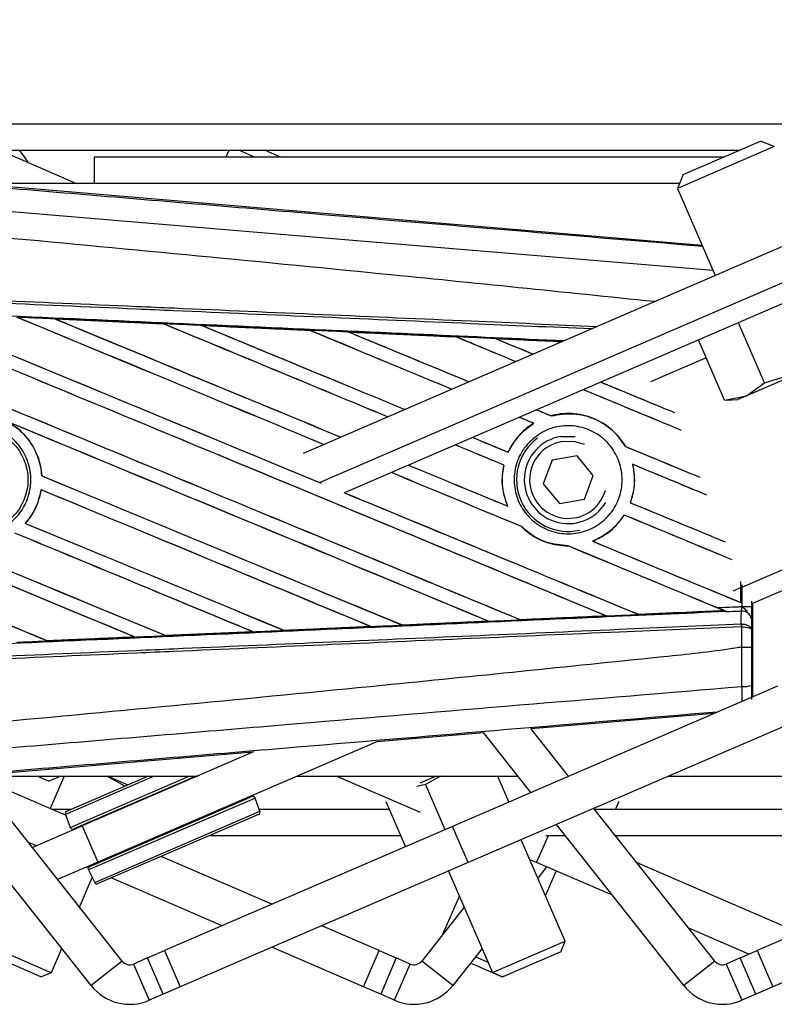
# Model space of a CAD drawing. Header units: millimetres. Extents: x -159 to 780, y 0 to 344.
# Tile 5 of 14: x -92 to -50, y 168 to 222. Entities that reach past the tile are written whole.
import ezdxf

# ---------------------------------------------------------------- set-up
doc = ezdxf.new("R2010")
doc.units = ezdxf.units.MM

msp = doc.modelspace()

# ---------------------------------------------------------------- linework, layer by layer
at = {"color": 7, "linetype": 'Continuous', "lineweight": 25}
for p, q in [((-51.0474, 209.2479), (-20.8139, 222.296)), ((-75.7213, 196.5858), (-20.111, 220.586)), ((-34.2564, 216.4946), (-117.5122, 216.4946)), ((-95.0666, 215.7211), (-89.2289, 213.2017)), ((-55.517, 213.6949), (-51.2171, 215.5506)), ((-50.4477, 215.2451), (-51.2171, 215.5506)), ((-52.421, 215.031), (-93.4677, 215.031)), ((-80.7599, 215.031), (-80.9178, 214.6652)), ((-79.3238, 214.6652), (-80.1715, 215.031)), ((-78.6942, 215.031), (-77.8464, 214.6652)), ((-50.4477, 215.2451), (-55.8225, 212.9254)), ((-53.2688, 214.6652), (-88.242, 214.6652)), ((-88.242, 214.6652), (-88.242, 213.2017)), ((-55.517, 213.6949), (-55.8225, 212.9254)), ((-95.5985, 213.245), (-54.4635, 209.7766)), ((-55.7128, 213.2017), (-95.0843, 213.2017)), ((-55.8225, 212.9254), (-53.7348, 208.0881)), ((-76.6062, 198.2173), (-51.0474, 209.2479)), ((-49.8876, 206.5605), (-74.301, 196.0242)), ((-90.4108, 205.6719), (-84.4008, 205.4052)), ((-90.4079, 205.6709), (-90.4108, 205.6719)), ((-90.4079, 205.6709), (-90.3824, 205.6636)), ((-84.4008, 205.4052), (-84.3974, 205.4036)), ((-84.3899, 205.3972), (-84.3974, 205.4036)), ((-82.257, 205.3081), (-82.2622, 205.3101)), ((-76.2648, 205.0402), (-82.257, 205.3081)), ((-82.257, 205.3081), (-82.232, 205.301)), ((-50.9858, 202.112), (-52.4318, 205.4624)), ((-76.2711, 205.0432), (-76.2648, 205.0402)), ((-76.2575, 205.034), (-76.2648, 205.0402)), ((-74.0982, 204.9431), (-74.1073, 204.9466)), ((-74.0982, 204.9431), (-74.0738, 204.9362)), ((-68.1228, 204.6689), (-68.1298, 204.6749)), ((-65.9314, 204.5759), (-65.9078, 204.5692)), ((-62.2573, 204.4099), (-65.9314, 204.5759)), ((-53.2122, 201.1512), (-54.6581, 204.5016)), ((-54.2308, 203.5114), (-57.3356, 202.1714)), ((-48.5001, 202.9086), (-51.9985, 201.3988)), ((-50.9858, 202.112), (-48.5001, 202.9086)), ((-51.9985, 201.3988), (-50.9858, 202.112)), ((-53.2122, 201.1512), (-51.9985, 201.3988)), ((-51.9985, 201.3988), (-52.4756, 201.1929)), ((-53.1064, 201.156), (-52.4756, 201.1929)), ((-62.8388, 200.2871), (-62.8435, 200.2925)), ((-63.8191, 199.8732), (-63.8084, 199.8723)), ((-52.2013, 190.7966), (-30.8515, 200.0108)), ((-62.306, 199.1422), (-61.5059, 199.1446)), ((-58.7097, 198.5837), (-58.7169, 198.5832)), ((-65.2333, 198.2673), (-65.2379, 198.2727)), ((-61.4082, 198.0571), (-62.7966, 197.822)), ((-60.5104, 196.9723), (-61.4082, 198.0571)), ((-65.4819, 197.5535), (-65.4752, 197.5542)), ((-62.7966, 197.822), (-63.2872, 196.5021)), ((-58.3208, 197.5947), (-58.3126, 197.5878)), ((-91.1488, 196.9514), (-91.1551, 196.9506)), ((-61.001, 195.6523), (-60.5104, 196.9723)), ((-63.2872, 196.5021), (-62.3894, 195.4172)), ((-91.1911, 196.1816), (-91.1856, 196.1758)), ((-62.3894, 195.4172), (-61.001, 195.6523)), ((-58.4406, 195.4627), (-58.4477, 195.4622)), ((-65.261, 195.269), (-65.2714, 195.2767)), ((-58.7855, 194.7778), (-58.7812, 194.7726)), ((-92.0511, 194.3151), (-92.0595, 194.3151)), ((-64.4949, 194.1342), (-64.4853, 194.1336)), ((-60.5327, 193.3177), (-60.5455, 193.3196)), ((-44.0884, 193.1234), (-51.6574, 189.8567)), ((-61.9066, 193.0635), (-61.8995, 193.057)), ((-52.3111, 189.9162), (-52.3111, 191.0827)), ((-52.7254, 190.5704), (-52.3118, 190.749)), ((-52.2413, 189.691), (-52.2413, 190.9048)), ((-52.3143, 190.1745), (-52.3143, 189.921)), ((-52.3143, 189.921), (-52.3111, 189.9162)), ((-51.7154, 189.983), (-51.7154, 189.691)), ((-51.6574, 189.8567), (-51.6574, 184.6763)), ((-57.9974, 189.257), (-53.2564, 189.4722)), ((-53.2741, 189.4767), (-53.2564, 189.4722)), ((-53.0658, 189.3947), (-53.1132, 189.4142)), ((-52.2413, 189.691), (-51.7154, 189.691)), ((-66.3207, 188.8757), (-71.1174, 188.6612)), ((-66.3517, 188.8851), (-66.3328, 188.8803)), ((-64.5605, 188.9603), (-64.5662, 188.9656)), ((-59.8109, 189.1804), (-59.7925, 189.1757)), ((-57.9974, 189.257), (-58.0029, 189.2622)), ((-52.2855, 188.7244), (-52.2486, 188.7236)), ((-51.7179, 189.0141), (-51.7231, 188.4174)), ((-84.2573, 188.077), (-79.4255, 188.2927)), ((-79.4204, 188.2908), (-84.2545, 188.0757)), ((-79.4454, 188.2977), (-79.4255, 188.2927)), ((-79.4255, 188.2927), (-79.4204, 188.2908)), ((-77.6905, 188.3703), (-77.6964, 188.3759)), ((-77.6859, 188.3681), (-77.6905, 188.3703)), ((-72.8691, 188.583), (-77.6859, 188.3681)), ((-72.8965, 188.5909), (-72.8771, 188.586)), ((-72.8771, 188.586), (-72.8691, 188.583)), ((-71.1249, 188.6647), (-71.1307, 188.6702)), ((-71.1174, 188.6612), (-71.1249, 188.6647)), ((-52.2491, 188.5687), (-52.2722, 188.5688)), ((-52.2491, 187.4409), (-52.2491, 188.5687)), ((-51.7231, 188.4174), (-51.7231, 187.4423)), ((-90.8253, 187.7849), (-90.8315, 187.7908)), ((-90.8253, 187.7849), (-85.978, 188.0004)), ((-90.8237, 187.7841), (-90.8253, 187.7849)), ((-85.9983, 188.0055), (-85.978, 188.0004)), ((-85.978, 188.0004), (-85.9748, 187.9992)), ((-84.2573, 188.077), (-84.2633, 188.0828)), ((-84.2545, 188.0757), (-84.2573, 188.077)), ((-52.2486, 187.4409), (-52.2491, 187.4409)), ((-50.2751, 185.2728), (-68.3327, 177.4796)), ((-49.4052, 183.2573), (-67.4628, 175.464)), ((-53.7938, 183.7542), (-63.9631, 182.8968)), ((-61.8807, 180.2641), (-63.9754, 182.9122)), ((-72.4944, 182.1939), (-88.0303, 175.489)), ((-66.5871, 182.6755), (-72.5419, 182.1734)), ((-63.9674, 179.3636), (-66.5994, 182.691)), ((-79.3797, 181.6134), (-88.9002, 177.5045)), ((-79.4272, 181.5929), (-94.8332, 180.2938)), ((-86.6859, 169.9938), (-94.8454, 180.3093)), ((-94.8165, 180.2727), (-82.4861, 180.2727)), ((-89.8231, 178.0964), (-94.7909, 180.2404)), ((-91.2309, 180.1934), (-91.4147, 180.2727)), ((-90.7785, 179.9981), (-91.2309, 180.1934)), ((-90.7785, 179.9981), (-90.2015, 180.2273)), ((-89.902, 180.2727), (-90.6814, 178.4668)), ((-90.3066, 180.2727), (-90.2015, 180.2273)), ((-90.2015, 180.2273), (-90.1819, 180.2727)), ((-84.9062, 180.2727), (-89.8404, 178.1432)), ((-89.7612, 178.3284), (-85.2562, 180.2727)), ((-89.5729, 177.4217), (-82.9671, 180.2727)), ((-82.5785, 180.2727), (-89.3777, 177.3383)), ((-86.5384, 179.7193), (-87.5382, 180.2727)), ((-87.4789, 180.2727), (-86.3676, 179.793)), ((-76.946, 180.2727), (-64.6865, 180.2727)), ((-70.1038, 178.2483), (-74.7944, 180.2727)), ((-70.1308, 179.8915), (-69.2477, 180.2727)), ((-69.0031, 180.2727), (-69.8358, 179.8117)), ((-65.8265, 180.2727), (-65.2038, 178.8299)), ((-61.8875, 180.2727), (-61.8609, 180.2727)), ((-56.3208, 180.2727), (-40.9333, 180.2727)), ((-69.8358, 179.8117), (-70.3165, 179.6892)), ((-69.8358, 179.8117), (-68.7513, 177.2989)), ((-88.4077, 168.6319), (-96.7481, 179.1761)), ((-79.6355, 178.9044), (-88.552, 175.0562)), ((-88.4789, 175.2555), (-79.8209, 178.9921)), ((-79.8863, 178.9639), (-79.9008, 178.9974)), ((-79.8209, 178.9921), (-79.4905, 179.1347)), ((-79.2952, 179.0512), (-79.6355, 178.9044)), ((-79.0278, 178.3298), (-79.2952, 179.0512)), ((-90.6269, 178.4433), (-89.495, 178.4433)), ((-79.3653, 178.1841), (-79.0278, 178.3298)), ((-79.0698, 178.4433), (-71.8483, 178.4433)), ((-72.0302, 178.8647), (-70.9457, 176.3518)), ((-53.7569, 169.9938), (-60.4708, 178.4816)), ((-60.4404, 178.4433), (-38.9194, 178.4433)), ((-59.085, 178.8647), (-59.2668, 178.4433)), ((-89.8404, 178.1432), (-89.5729, 177.4217)), ((-88.2106, 174.3667), (-79.3653, 178.1841)), ((-79.107, 178.1446), (-88.0215, 174.2973)), ((-91.6784, 176.3055), (-88.9002, 177.5045)), ((-88.9818, 177.5091), (-88.9673, 177.4755)), ((-88.9002, 177.5045), (-88.0303, 175.489)), ((-68.3327, 177.4796), (-84.3263, 170.5771)), ((-67.4628, 175.464), (-68.3327, 177.4796)), ((-55.4787, 168.6319), (-62.5574, 177.5811)), ((-35.4037, 177.4796), (-51.3973, 170.5771)), ((-81.8059, 176.9798), (-71.2167, 176.9798)), ((-62.0772, 171.0936), (-64.5128, 176.7372)), ((-63.6523, 175.464), (-62.9981, 176.9798)), ((-63.1431, 176.9798), (-62.0818, 176.9798)), ((-59.2828, 176.9798), (-38.2877, 176.9798)), ((-91.446, 176.4058), (-91.9194, 176.6101)), ((-78.3633, 173.1506), (-84.5209, 175.8081)), ((-63.6523, 175.464), (-64.0265, 175.6255)), ((-88.0303, 175.489), (-90.2685, 174.523)), ((-88.5617, 175.161), (-88.6759, 175.2103)), ((-88.552, 175.0562), (-88.2106, 174.3667)), ((-88.0975, 175.46), (-88.083, 175.4264)), ((-67.4628, 175.464), (-83.4564, 168.5615)), ((-59.4473, 173.6492), (-63.6523, 175.464)), ((-63.1025, 175.2267), (-63.5932, 174.6063)), ((-49.0931, 171.5715), (-58.0691, 175.4454)), ((-34.5339, 175.464), (-50.5274, 168.5615)), ((-89.0514, 172.9844), (-88.3411, 174.6303)), ((-81.1333, 171.9551), (-87.2909, 174.6126)), ((-68.5439, 174.9974), (-66.1083, 169.3538)), ((-63.1666, 173.6179), (-62.5712, 174.9974)), ((-67.9486, 173.6179), (-68.8786, 171.463)), ((-67.6752, 172.9844), (-70.0407, 169.9938)), ((-72.4003, 170.5771), (-75.5932, 171.9551)), ((-51.8631, 170.376), (-55.1975, 171.8151)), ((-94.6494, 171.0936), (-90.7678, 169.4183)), ((-90.6183, 169.3538), (-90.0395, 170.695)), ((-73.2702, 168.5615), (-78.3633, 170.7596)), ((-66.6871, 170.695), (-68.3189, 168.6319)), ((-66.1083, 169.3538), (-62.0772, 171.0936)), ((-62.3063, 170.5165), (-62.0772, 171.0936)), ((-91.1954, 169.1247), (-94.4203, 170.5165)), ((-85.2764, 170.167), (-86.0496, 169.8333)), ((-85.2764, 170.167), (-84.3263, 170.5771)), ((-84.4066, 168.1515), (-85.2764, 170.167)), ((-84.3263, 170.5771), (-83.4564, 168.5615)), ((-73.2702, 168.5615), (-72.4003, 170.5771)), ((-72.4003, 170.5771), (-71.4502, 170.167)), ((-71.4502, 170.167), (-72.32, 168.1515)), ((-70.677, 169.8333), (-71.4502, 170.167)), ((-67.0503, 170.2357), (-66.3604, 169.938)), ((-62.3063, 170.5165), (-65.5312, 169.1247)), ((-52.3475, 170.167), (-53.1206, 169.8333)), ((-52.3475, 170.167), (-51.3973, 170.5771)), ((-51.4776, 168.1515), (-52.3475, 170.167)), ((-51.3973, 170.5771), (-50.5274, 168.5615)), ((-86.6859, 169.9938), (-88.4077, 168.6319)), ((-86.0496, 169.8333), (-85.1797, 167.8178)), ((-71.5469, 167.8178), (-70.677, 169.8333)), ((-68.3189, 168.6319), (-70.0407, 169.9938)), ((-65.584, 169.1247), (-67.3323, 169.8793)), ((-53.7569, 169.9938), (-55.4787, 168.6319)), ((-53.1206, 169.8333), (-52.2507, 167.8178)), ((-91.1954, 169.1247), (-90.6183, 169.3538)), ((-90.7678, 169.4183), (-90.6183, 169.3538)), ((-66.1083, 169.3538), (-65.5312, 169.1247)), ((-65.584, 169.1247), (-65.5576, 169.1352)), ((-83.4564, 168.5615), (-84.4066, 168.1515)), ((-72.32, 168.1515), (-73.2702, 168.5615)), ((-50.5274, 168.5615), (-51.4776, 168.1515)), ((-84.4066, 168.1515), (-85.1797, 167.8178)), ((-71.5469, 167.8178), (-72.32, 168.1515)), ((-51.4776, 168.1515), (-52.2507, 167.8178))]:
    msp.add_line(p, q, dxfattribs=at)
at = {"color": 7, "linetype": 'Continuous', "lineweight": 25, "flags": 128}
for points in [[(-91.8824, 214.3469), (-92.1074, 214.6698), (-92.3662, 215.031)], [(-53.8491, 208.3528), (-76.979, 210.2864), (-89.969, 211.3758), (-102.97, 212.4685), (-115.9731, 213.5637), (-115.9731, 213.5637), (-115.9731, 213.5637)], [(-61.0032, 198.6879), (-61.5117, 198.8485), (-62.2572, 198.8536)], [(-52.2855, 188.7244), (-52.2824, 189.0767), (-52.2793, 189.429)]]:
    msp.add_lwpolyline(points, dxfattribs=at)
at = {"color": 7, "linetype": 'Continuous', "lineweight": 25}
msp.add_circle((-94.8278, 196.7372), 2.9099, dxfattribs=at)
for centre, radius, start, end in [((-61.8988, 196.7372), 2.4392, 99.61062, 328.63647), ((-61.8988, 196.7372), 2.8726, 126.37839, 282.65214), ((-61.8988, 196.7372), 2.1465, 99.61062, 344.08271), ((-52.2267, 188.9128), 0.5189, 11.25385, 95.81306), ((-53.9059, 188.5076), 1.6348, 2.14324, 7.61854), ((-53.8688, 188.652), 1.6218, 357.05597, 2.52778), ((-52.1273, 186.6117), 1.361, 265.09319, 287.31758), ((-79.4325, 179.0003), 0.1464, 20.34399, 113.34399), ((-79.165, 178.2789), 0.1464, 293.34399, 20.34399), ((-89.7032, 178.194), 0.1464, 113.34399, 200.34399), ((-89.4357, 177.4726), 0.1464, 200.34399, 293.34399), ((-88.4209, 175.1211), 0.1464, 113.34399, 206.34399), ((-88.0794, 174.4316), 0.1464, 206.34399, 293.34399), ((-86.2632, 170.3282), 0.539, 218.34399, 293.34399), ((-70.4634, 170.3282), 0.539, 246.65601, 321.65601), ((-53.3342, 170.3282), 0.539, 218.34399, 293.34399), ((-86.2632, 170.3282), 2.7343, 218.34399, 293.34399), ((-70.4634, 170.3282), 2.7343, 246.65601, 321.65601), ((-53.3342, 170.3282), 2.7343, 218.34399, 293.34399)]:
    msp.add_arc(centre, radius, start, end, dxfattribs=at)
for centre, major_axis, ratio, start_param, end_param in [((-115.9837, 216.1693), (627.6958, -260.0199), 0.0080625, 4.73054, 4.7977625), ((-115.9837, 216.1693), (627.3299, -259.8683), 0.0080625, 4.7305916, 4.797783), ((-115.9837, 206.546), (627.6958, -260.0199), 0.0080625, 1.4844685, 1.5497155), ((-115.9837, 206.546), (627.3299, -259.8683), 0.0080625, 1.4844738, 1.5496877), ((-115.9837, 219.179), (627.6958, -260.0199), 0.0080625, 4.7435023, 4.7800682), ((-115.9837, 219.179), (627.3299, -259.8683), 0.0080625, 4.7435622, 4.7796161), ((-115.9837, 209.5558), (627.6958, -260.0199), 0.0080625, 1.5095789, 1.5367618), ((-115.9837, 209.5558), (627.3299, -259.8683), 0.0080625, 1.5095477, 1.5367252), ((-115.9837, 222.1888), (627.6958, -260.0199), 0.0080625, 4.7564808, 4.781796), ((-115.9837, 222.1888), (627.3299, -259.8683), 0.0080625, 4.7565498, 4.7818412), ((-115.9837, 195.83), (627.3332, -27.3983), 0.0174384, 1.5211746, 1.5307369), ((-115.9837, 212.5656), (627.6958, -260.0199), 0.0080625, 1.5039011, 1.5237995), ((-115.9837, 212.5656), (627.3299, -259.8683), 0.0080625, 1.5038666, 1.5237528), ((-115.9837, 225.1986), (627.6958, -260.0199), 0.0080625, 4.7694771, 4.7874831), ((-115.9837, 225.1986), (627.3299, -259.8683), 0.0080625, 4.7695567, 4.7875316), ((-115.9837, 195.83), (627.3332, -27.3983), 0.0174384, 1.50819, 1.5177301), ((-115.9837, 215.5754), (627.6958, -260.0199), 0.0080625, 1.4982214, 1.510827), ((-115.9837, 215.5754), (627.3299, -259.8683), 0.0080625, 1.4981836, 1.5107682), ((-115.9837, 228.2084), (627.6958, -260.0199), 0.0080625, 4.7824925, 4.7931728), ((-115.9837, 228.2084), (627.3299, -259.8683), 0.0080625, 4.7825851, 4.7932246), ((-115.9837, 195.83), (627.3332, -27.3983), 0.0174384, 1.495191, 1.5047017), ((-115.9837, 218.5851), (627.6958, -260.0199), 0.0080625, 1.4925396, 1.4978432), ((-115.9837, 218.5851), (627.3299, -259.8683), 0.0080625, 1.4924985, 1.4977693), ((-115.9837, 231.2181), (627.6958, -260.0199), 0.0080625, 4.7955283, 4.7988654), ((-115.9837, 231.2181), (627.3299, -259.8683), 0.0080625, 4.7956373, 4.7989206), ((-115.9837, 195.83), (627.3332, -27.3983), 0.0174384, 1.4858286, 1.4916495), ((-115.9837, 231.2181), (627.6958, -260.0199), 0.0080625, 4.8048984, 4.811432), ((-115.9837, 231.2181), (627.3299, -259.8683), 0.0080625, 4.8049571, 4.8102288), ((-115.9837, 218.5851), (627.3299, -259.8683), 0.0080625, 1.4789988, 1.4864742), ((-115.9837, 218.5851), (627.6958, -260.0199), 0.0080625, 1.4778081, 1.4865189), ((-115.9837, 207.1399), (627.3299, -259.8683), 0.0080625, 4.7157288, 4.7663143), ((-115.9837, 207.1399), (627.6958, -260.0199), 0.0080625, 4.7157288, 4.7662988), ((-115.9837, 228.2084), (627.6958, -260.0199), 0.0080625, 4.7992026, 4.8004965), ((-115.9837, 228.2084), (627.3299, -259.8683), 0.0080625, 4.7992579, 4.8005386), ((-115.9837, 203.5363), (627.6958, -260.0199), 0.0080625, 1.4949342, 1.5376601), ((-115.9837, 203.5363), (627.3299, -259.8683), 0.0080625, 1.4949375, 1.5375119), ((-115.9837, 215.5754), (627.3299, -259.8683), 0.0080625, 1.490887, 1.4921618), ((-115.9837, 215.5754), (627.6958, -260.0199), 0.0080625, 1.4909186, 1.4922031), ((-115.9837, 194.5069), (627.6958, -260.0199), 0.0080625, 1.5263102, 1.5671512), ((-115.9837, 194.5069), (627.3299, -259.8683), 0.0080625, 1.5263198, 1.5671374), ((-115.9837, 212.5656), (627.3299, -259.8683), 0.0080625, 1.4935466, 1.497847), ((-115.9837, 212.5656), (627.6958, -260.0199), 0.0080625, 1.4935829, 1.497885), ((-115.9837, 225.1986), (627.6958, -260.0199), 0.0080625, 4.7935098, 4.7966686), ((-115.9837, 225.1986), (627.3299, -259.8683), 0.0080625, 4.7935618, 4.7967086), ((-115.9837, 228.2084), (627.6958, -260.0199), 0.0080625, 4.8070888, 4.8136974), ((-115.9837, 228.2084), (627.3299, -259.8683), 0.0080625, 4.8071536, 4.8125241), ((-115.9837, 222.1888), (627.6958, -260.0199), 0.0080625, 4.7878199, 4.7966243), ((-115.9837, 222.1888), (627.3299, -259.8683), 0.0080625, 4.7878686, 4.7966551), ((-115.9837, 215.5754), (627.6958, -260.0199), 0.0080625, 1.4755419, 1.4821426), ((-115.9837, 215.5754), (627.3299, -259.8683), 0.0080625, 1.4767028, 1.4820756), ((-115.9837, 213.1595), (627.6958, -260.0199), 0.0080625, 4.7552941, 4.7872672), ((-115.9837, 213.1595), (627.3299, -259.8683), 0.0080625, 4.7553273, 4.7872878), ((-115.9837, 209.5558), (627.3299, -259.8683), 0.0080625, 1.491968, 1.5035302), ((-115.9837, 209.5558), (627.6958, -260.0199), 0.0080625, 1.4920007, 1.5035649), ((-115.9837, 204.1302), (627.6958, -260.0199), 0.0080625, 4.7227138, 4.7558224), ((-115.9837, 204.1302), (627.3299, -259.8683), 0.0080625, 4.7227276, 4.7558335), ((-115.9837, 200.5265), (627.6958, -260.0199), 0.0080625, 1.5053953, 1.5346283), ((-115.9837, 200.5265), (627.3299, -259.8683), 0.0080625, 1.505399, 1.5345964), ((-115.9837, 219.179), (627.6958, -260.0199), 0.0080625, 4.7820689, 4.8082676), ((-115.9837, 219.179), (627.3299, -259.8683), 0.0080625, 4.7821774, 4.8082852), ((-115.9837, 225.1986), (627.6958, -260.0199), 0.0080625, 4.8075194, 4.8159587), ((-115.9837, 225.1986), (627.3299, -259.8683), 0.0080625, 4.8075844, 4.8148148), ((-115.9837, 212.5656), (627.6958, -260.0199), 0.0080625, 1.4732797, 1.482886), ((-115.9837, 212.5656), (627.3299, -259.8683), 0.0080625, 1.4744113, 1.4828257), ((-115.9837, 210.1497), (627.6958, -260.0199), 0.0080625, 4.7538521, 4.7767798), ((-115.9837, 210.1497), (627.3299, -259.8683), 0.0080625, 4.7538879, 4.7767986), ((-115.9837, 197.5167), (627.6958, -260.0199), 0.0080625, 1.5158534, 1.5369497), ((-115.9837, 197.5167), (627.3299, -259.8683), 0.0080625, 1.5158593, 1.5369218), ((-115.9837, 222.1888), (627.6958, -260.0199), 0.0080625, 4.8041637, 4.8173417), ((-115.9837, 222.1888), (627.3299, -259.8683), 0.0080625, 4.8042359, 4.817396), ((-115.9837, 209.5558), (627.6958, -260.0199), 0.0080625, 1.4746438, 1.4878779), ((-115.9837, 209.5558), (627.3299, -259.8683), 0.0080625, 1.4740067, 1.4878161), ((-115.9837, 197.6444), (627.3332, 27.3983), 0.0174384, 4.8041838, 4.8117568), ((-115.9837, 209.5558), (627.6958, -260.0199), 0.0080625, 1.4739962, 1.4746438), ((-115.9837, 197.6444), (627.3332, 27.3983), 0.0174384, 4.7831864, 4.790826), ((-115.9837, 197.6444), (627.3332, 27.3983), 0.0174384, 4.7936815, 4.8012897), ((-115.9837, 197.6444), (627.3332, 27.3983), 0.0174384, 4.7622128, 4.7699042), ((-115.9837, 197.6444), (627.3332, 27.3983), 0.0174384, 4.7726972, 4.7803646), ((-115.9837, 197.6444), (627.3332, 27.3983), 0.0174384, 4.7517321, 4.7594438)]:
    msp.add_ellipse(centre, major_axis=major_axis, ratio=ratio, start_param=start_param, end_param=end_param, dxfattribs=at)
for points, knots in [([(-115.8639, 214.868), (-111.539, 214.5035), (-102.8893, 213.7747), (-89.9188, 212.6847), (-73.7527, 211.3287), (-61.94, 210.342), (-54.4371, 209.7154)], [0, 0, 0, 0, 0.2108799, 0.42176, 0.6327299, 1, 1, 1, 1]), ([(-57.1086, 206.632), (-62.142, 207.1493), (-74.4381, 208.413), (-94.0751, 210.2651), (-108.6779, 211.6154), (-115.9837, 212.2909)], [0, 0, 0, 0, 0.2572323, 0.6283891, 1, 1, 1, 1]), ([(-60.6265, 205.1138), (-62.8525, 205.2109), (-67.8261, 205.4278), (-75.5581, 205.765), (-81.7527, 206.0352), (-87.948, 206.3054), (-94.1431, 206.5756), (-104.1773, 207.0133), (-111.4598, 207.3309), (-115.9865, 207.5283)], [0, 0, 0, 0, 0.12092611, 0.27017922, 0.41945815, 0.45674166, 0.60587869, 0.7550157, 1, 1, 1, 1]), ([(-115.9798, 207.6836), (-111.4525, 207.4862), (-104.1693, 207.1686), (-94.1341, 206.731), (-87.9383, 206.4608), (-81.7425, 206.1906), (-75.5472, 205.9205), (-67.709, 205.5787), (-62.6296, 205.3572), (-60.298, 205.2555)], [0, 0, 0, 0, 0.24359069, 0.39187932, 0.54016795, 0.57723935, 0.72566906, 0.8740731, 1, 1, 1, 1]), ([(-116.0156, 206.8624), (-115.2059, 206.827), (-111.157, 206.6502), (-103.8693, 206.3305), (-94.1556, 205.9017), (-84.4473, 205.4706), (-76.3639, 205.1093), (-68.9213, 204.7753), (-64.7151, 204.5853), (-62.1223, 204.4682)], [0, 0, 0, 0, 0.0450158, 0.2250841, 0.4051525, 0.5852209, 0.7652893, 0.8553214, 1, 1, 1, 1]), ([(-90.4108, 205.6719), (-90.5202, 205.6767), (-91.0673, 205.701), (-91.7735, 205.7323), (-92.3703, 205.7587), (-92.5293, 205.7657)], [0, 0, 0, 0, 0.15495669, 0.77478375, 1, 1, 1, 1]), ([(-84.3974, 205.4036), (-84.418, 205.4045), (-86.421, 205.4937), (-88.4248, 205.5828), (-90.4079, 205.6709)], [0, 0, 0, 0, 0.0102907, 1, 1, 1, 1]), ([(-82.2622, 205.3101), (-82.3716, 205.3149), (-82.9186, 205.3393), (-83.6314, 205.371), (-84.2349, 205.3978), (-84.4008, 205.4052)], [0, 0, 0, 0, 0.15347314, 0.767366, 1, 1, 1, 1]), ([(-82.2622, 205.3101), (-81.079, 205.2574), (-79.4344, 205.1842), (-77.4376, 205.0952), (-76.6237, 205.0589), (-76.2711, 205.0432)], [0, 0, 0, 0, 0.5923667, 0.823393, 1, 1, 1, 1]), ([(-74.1073, 204.9466), (-74.2167, 204.9515), (-74.7634, 204.9759), (-75.4847, 205.0081), (-76.0967, 205.0354), (-76.2711, 205.0432)], [0, 0, 0, 0, 0.1516201, 0.7581009, 1, 1, 1, 1]), ([(-74.1073, 204.9466), (-73.6888, 204.9279), (-72.7337, 204.8853), (-71.2208, 204.8177), (-69.6506, 204.7475), (-68.6171, 204.7013), (-68.1412, 204.68)], [0, 0, 0, 0, 0.2103832, 0.4801439, 0.7606264, 1, 1, 1, 1]), ([(-68.1298, 204.6749), (-68.7255, 204.7018), (-70.7143, 204.7913), (-72.7042, 204.8806), (-74.0982, 204.9431)], [0, 0, 0, 0, 0.29949058, 1, 1, 1, 1]), ([(-65.9468, 204.5818), (-66.0561, 204.5867), (-66.6025, 204.6112), (-67.3339, 204.6439), (-67.9562, 204.6718), (-68.1412, 204.68)], [0, 0, 0, 0, 0.1494253, 0.747127, 1, 1, 1, 1]), ([(-68.1412, 204.68), (-68.137, 204.6782), (-68.1311, 204.6757), (-68.1301, 204.6751), (-68.1298, 204.6749)], [0, 0, 0, 0, 0.6976298, 1, 1, 1, 1]), ([(-65.9314, 204.5759), (-65.9334, 204.5766), (-65.9363, 204.5777), (-65.9442, 204.5808), (-65.9468, 204.5818)], [0, 0, 0, 0, 0.6753525, 1, 1, 1, 1]), ([(-65.9468, 204.5818), (-65.3411, 204.5547), (-64.1063, 204.4995), (-62.872, 204.4442), (-62.2432, 204.416)], [0, 0, 0, 0, 0.4905649, 1, 1, 1, 1]), ([(-58.7097, 198.5837), (-58.9047, 198.8644), (-59.3358, 199.485), (-60.3323, 200.1433), (-61.5425, 200.4722), (-62.4055, 200.4071), (-62.8244, 200.2975), (-62.8435, 200.2925)], [0, 0, 0, 0, 0.21249051, 0.46995687, 0.72845963, 0.98766436, 1, 1, 1, 1]), ([(-62.8388, 200.2871), (-62.429, 200.3544), (-61.6076, 200.4891), (-60.3846, 200.156), (-59.3652, 199.5087), (-58.9215, 198.8753), (-58.7169, 198.5832)], [0, 0, 0, 0, 0.2586156, 0.5182547, 0.7778659, 1, 1, 1, 1]), ([(-96.9918, 198.9214), (-96.7223, 199.1405), (-96.1831, 199.5786), (-95.1565, 199.8492), (-94.1104, 199.7865), (-93.1405, 199.3751), (-92.3625, 198.6672), (-91.8626, 197.7413), (-91.6976, 196.7027), (-91.8854, 195.6684), (-92.4047, 194.7545), (-93.1972, 194.0638), (-94.1739, 193.6741), (-95.225, 193.6298), (-96.2317, 193.936), (-97.0802, 194.5585), (-97.6744, 195.4263), (-97.9485, 196.4428), (-97.8678, 197.4882), (-97.5083, 198.3418), (-97.1354, 198.7604), (-96.9918, 198.9214)], [0, 0, 0, 0, 0.0537008, 0.107401, 0.161118, 0.214849, 0.268575, 0.3222758, 0.3759418, 0.429583, 0.4832243, 0.5368906, 0.5905915, 0.6443177, 0.6980486, 0.7517655, 0.8054595, 0.8591318, 0.9127903, 0.9664454, 1, 1, 1, 1]), ([(-93.0928, 199.9798), (-92.8782, 199.8477), (-92.3118, 199.4991), (-91.6111, 198.6516), (-91.2317, 197.7066), (-91.1726, 197.1235), (-91.1551, 196.9506)], [0, 0, 0, 0, 0.2012869, 0.5312186, 0.8609815, 1, 1, 1, 1]), ([(-91.1488, 196.9514), (-91.1548, 197.0285), (-91.1929, 197.5164), (-91.4632, 198.3943), (-92.1358, 199.3545), (-92.7465, 199.7643), (-93.0132, 199.9433)], [0, 0, 0, 0, 0.06334465, 0.40073353, 0.73819073, 1, 1, 1, 1]), ([(-63.8191, 199.8732), (-63.8536, 199.8515), (-64.1089, 199.691), (-64.661, 199.2327), (-65.0586, 198.661), (-65.2345, 198.2802), (-65.2379, 198.2727)], [0, 0, 0, 0, 0.0566586, 0.4186058, 0.988574, 1, 1, 1, 1]), ([(-65.2333, 198.2673), (-65.0293, 198.6272), (-64.6668, 199.2666), (-64.0695, 199.688), (-63.8084, 199.8723)], [0, 0, 0, 0, 0.5628369, 1, 1, 1, 1]), ([(-64.041, 198.8444), (-63.7798, 199.0618), (-63.2575, 199.4967), (-62.2569, 199.7727), (-61.2328, 199.7229), (-60.2788, 199.3298), (-59.5104, 198.6435), (-59.0139, 197.742), (-58.8445, 196.7294), (-59.0188, 195.7201), (-59.5156, 194.8256), (-60.2801, 194.1444), (-61.2289, 193.7532), (-62.2562, 193.698), (-63.2452, 193.9875), (-64.0821, 194.5892), (-64.6708, 195.4334), (-64.9467, 196.4239), (-64.8767, 197.4439), (-64.535, 198.2769), (-64.1778, 198.6872), (-64.041, 198.8444)], [0, 0, 0, 0, 0.053804, 0.1076031, 0.1615183, 0.2155014, 0.269422, 0.323168, 0.3767051, 0.4301008, 0.4834934, 0.5370217, 0.5907565, 0.6446694, 0.6986525, 0.7525749, 0.8063418, 0.8599294, 0.9133852, 0.9668046, 1, 1, 1, 1]), ([(-65.4819, 197.5535), (-65.5097, 197.4046), (-65.613, 196.852), (-65.5611, 196.0568), (-65.3447, 195.4741), (-65.2714, 195.2767)], [0, 0, 0, 0, 0.1960692, 0.727723, 1, 1, 1, 1]), ([(-65.261, 195.269), (-65.3922, 195.6571), (-65.6442, 196.403), (-65.53, 197.1811), (-65.4752, 197.5542)], [0, 0, 0, 0, 0.520389, 1, 1, 1, 1]), ([(-58.3208, 197.5947), (-58.2594, 197.1892), (-58.1499, 196.4665), (-58.3569, 195.7685), (-58.4477, 195.4622)], [0, 0, 0, 0, 0.56102331, 1, 1, 1, 1]), ([(-58.4406, 195.4627), (-58.3854, 195.6365), (-58.2056, 196.2019), (-58.1808, 196.9413), (-58.2877, 197.4658), (-58.3126, 197.5878)], [0, 0, 0, 0, 0.2539841, 0.8264322, 1, 1, 1, 1]), ([(-91.1911, 196.1816), (-91.2886, 195.7791), (-91.4543, 195.0954), (-91.8831, 194.5425), (-92.0595, 194.3151)], [0, 0, 0, 0, 0.5886716, 1, 1, 1, 1]), ([(-92.0511, 194.3151), (-91.9262, 194.4733), (-91.5458, 194.9556), (-91.2834, 195.6177), (-91.1989, 196.0997), (-91.1856, 196.1758)], [0, 0, 0, 0, 0.2914904, 0.8881008, 1, 1, 1, 1]), ([(-58.7855, 194.7778), (-59.0368, 194.4468), (-59.5113, 193.8216), (-60.2146, 193.4802), (-60.5455, 193.3196)], [0, 0, 0, 0, 0.5295417, 1, 1, 1, 1]), ([(-60.5327, 193.3177), (-60.187, 193.4884), (-59.4882, 193.8334), (-59.0185, 194.4573), (-58.7812, 194.7726)], [0, 0, 0, 0, 0.4947316, 1, 1, 1, 1]), ([(-64.4949, 194.1342), (-64.3841, 194.0319), (-63.9713, 193.6505), (-63.1035, 193.1738), (-62.2956, 193.0955), (-61.8995, 193.057)], [0, 0, 0, 0, 0.1573825, 0.5868292, 1, 1, 1, 1]), ([(-61.9066, 193.0635), (-62.3176, 193.1055), (-63.1419, 193.1898), (-63.9958, 193.6782), (-64.3916, 194.0465), (-64.4853, 194.1336)], [0, 0, 0, 0, 0.431457, 0.865462, 1, 1, 1, 1]), ([(-53.1132, 189.4142), (-55.4813, 189.3067), (-61.0725, 189.0529), (-68.2868, 188.7276), (-76.3637, 188.365), (-84.4473, 188.0038), (-94.1556, 187.5726), (-103.8693, 187.1439), (-111.157, 186.8242), (-115.2059, 186.6473), (-116.0156, 186.612)], [0, 0, 0, 0, 0.1133009, 0.26751, 0.3446127, 0.4988218, 0.6530308, 0.8072398, 0.9614489, 1, 1, 1, 1]), ([(-53.231, 189.4622), (-53.7975, 189.4368), (-55.38, 189.3659), (-56.9635, 189.2949), (-57.9801, 189.2493)], [0, 0, 0, 0, 0.3579755, 1, 1, 1, 1]), ([(-53.6354, 189.6301), (-53.2513, 189.6469), (-52.7866, 189.6672), (-52.3219, 189.6874), (-52.2413, 189.691)], [0, 0, 0, 0, 0.8265638, 1, 1, 1, 1]), ([(-53.0658, 189.3947), (-53.1905, 189.4461), (-53.3792, 189.5238), (-53.5705, 189.6032), (-53.6354, 189.6301)], [0, 0, 0, 0, 0.6608732, 1, 1, 1, 1]), ([(-53.2564, 189.4722), (-53.2545, 189.4715), (-53.2507, 189.4702), (-53.2374, 189.4648), (-53.231, 189.4622)], [0, 0, 0, 0, 0.5174533, 1, 1, 1, 1]), ([(-53.231, 189.4622), (-53.211, 189.4541), (-53.1758, 189.4399), (-53.1321, 189.4219), (-53.1132, 189.4142)], [0, 0, 0, 0, 0.5670555, 1, 1, 1, 1]), ([(-52.2793, 189.429), (-52.3398, 189.4264), (-52.602, 189.4149), (-52.8642, 189.4035), (-53.0658, 189.3947)], [0, 0, 0, 0, 0.231001, 1, 1, 1, 1]), ([(-52.2793, 189.429), (-52.278, 189.4343), (-52.2695, 189.4691), (-52.2555, 189.5459), (-52.2454, 189.6349), (-52.2419, 189.6833), (-52.2413, 189.691)], [0, 0, 0, 0, 0.0771068, 0.5053181, 0.9215233, 1, 1, 1, 1]), ([(-51.9403, 189.4055), (-51.9964, 189.467), (-52.089, 189.5684), (-52.1969, 189.6556), (-52.2402, 189.6901), (-52.2413, 189.691)], [0, 0, 0, 0, 0.5998185, 0.9900583, 1, 1, 1, 1]), ([(-51.7154, 189.691), (-51.7155, 189.566), (-51.7157, 189.3342), (-51.717, 189.1178), (-51.7177, 189.0277), (-51.7179, 189.0141)], [0, 0, 0, 0, 0.4977123, 0.9237782, 1, 1, 1, 1]), ([(-115.9865, 185.946), (-111.4598, 186.1434), (-104.1773, 186.4611), (-94.1431, 186.8987), (-87.948, 187.1689), (-81.7527, 187.4391), (-75.5579, 187.7093), (-67.3069, 188.0692), (-59.5488, 188.4076), (-54.546, 188.6258), (-52.2855, 188.7244)], [0, 0, 0, 0, 0.21281924, 0.34237537, 0.47193151, 0.50431989, 0.6339993, 0.76365629, 0.89321246, 1, 1, 1, 1]), ([(-71.1249, 188.6647), (-70.7222, 188.6828), (-69.1244, 188.7546), (-67.5273, 188.8265), (-66.3328, 188.8803)], [0, 0, 0, 0, 0.2520371, 1, 1, 1, 1]), ([(-66.3328, 188.8803), (-66.3311, 188.8798), (-66.3289, 188.879), (-66.3223, 188.8764), (-66.3207, 188.8757)], [0, 0, 0, 0, 0.748666, 1, 1, 1, 1]), ([(-66.3207, 188.8757), (-66.2114, 188.8806), (-65.6208, 188.9071), (-65.0302, 188.9335), (-64.549, 188.955)], [0, 0, 0, 0, 0.18503, 1, 1, 1, 1]), ([(-64.5605, 188.9603), (-63.1187, 189.0254), (-61.5291, 189.0972), (-59.9403, 189.1691), (-59.7925, 189.1757)], [0, 0, 0, 0, 0.90702251, 1, 1, 1, 1]), ([(-64.549, 188.955), (-64.5533, 188.9569), (-64.5594, 188.9596), (-64.5603, 188.9601), (-64.5605, 188.9603)], [0, 0, 0, 0, 0.6973497, 1, 1, 1, 1]), ([(-59.7748, 189.1689), (-60.4895, 189.1369), (-62.0805, 189.0656), (-63.6722, 188.9943), (-64.549, 188.955)], [0, 0, 0, 0, 0.4492129, 1, 1, 1, 1]), ([(-59.7925, 189.1757), (-59.7907, 189.1751), (-59.7879, 189.1741), (-59.7784, 189.1703), (-59.7748, 189.1689)], [0, 0, 0, 0, 0.615701, 1, 1, 1, 1]), ([(-59.7748, 189.1689), (-59.6656, 189.1738), (-59.1195, 189.1983), (-58.5212, 189.2251), (-58.0323, 189.247), (-57.9801, 189.2493)], [0, 0, 0, 0, 0.1825482, 0.9127414, 1, 1, 1, 1]), ([(-57.9801, 189.2493), (-57.9855, 189.2517), (-57.995, 189.2558), (-57.9967, 189.2567), (-57.9974, 189.257)], [0, 0, 0, 0, 0.5769873, 1, 1, 1, 1]), ([(-52.2486, 188.7236), (-52.1867, 188.7168), (-52.064, 188.7035), (-51.9067, 188.6464), (-51.7873, 188.5675), (-51.7329, 188.4871), (-51.7234, 188.4355), (-51.7231, 188.4181), (-51.7231, 188.4174)], [0, 0, 0, 0, 0.2164201, 0.4299321, 0.6491465, 0.8823001, 0.9946844, 1, 1, 1, 1]), ([(-52.2722, 188.5688), (-54.5329, 188.4702), (-59.5362, 188.252), (-67.2951, 187.9137), (-75.547, 187.5538), (-81.7425, 187.2837), (-87.9383, 187.0135), (-94.1341, 186.7433), (-104.1693, 186.3057), (-111.4525, 185.9882), (-115.9798, 185.7907)], [0, 0, 0, 0, 0.1067875, 0.2363437, 0.3660006, 0.49568, 0.5280684, 0.6576246, 0.7871807, 1, 1, 1, 1]), ([(-79.4204, 188.2908), (-79.311, 188.2957), (-78.7451, 188.3209), (-78.1669, 188.3466), (-77.6981, 188.3675), (-77.6859, 188.3681)], [0, 0, 0, 0, 0.1891642, 0.9787735, 1, 1, 1, 1]), ([(-77.6905, 188.3703), (-76.7141, 188.414), (-75.1094, 188.4858), (-73.5053, 188.5578), (-72.8771, 188.586)], [0, 0, 0, 0, 0.6083995, 1, 1, 1, 1]), ([(-72.8691, 188.583), (-72.7598, 188.5879), (-72.1758, 188.614), (-71.592, 188.64), (-71.1174, 188.6612)], [0, 0, 0, 0, 0.1872412, 1, 1, 1, 1]), ([(-52.2491, 188.5687), (-52.1873, 188.5654), (-52.0645, 188.5588), (-51.9071, 188.5306), (-51.7875, 188.4916), (-51.733, 188.4518), (-51.7235, 188.4263), (-51.7231, 188.4178), (-51.7231, 188.4174)], [0, 0, 0, 0, 0.2164201, 0.4299321, 0.6491465, 0.8823001, 0.9946844, 1, 1, 1, 1]), ([(-92.5327, 187.7085), (-92.4233, 187.7133), (-91.8536, 187.7385), (-91.284, 187.7638), (-90.8237, 187.7841)], [0, 0, 0, 0, 0.1920833, 1, 1, 1, 1]), ([(-85.9748, 187.9992), (-87.2966, 187.9406), (-88.9127, 187.8688), (-90.5293, 187.7972), (-90.8237, 187.7841)], [0, 0, 0, 0, 0.81785239, 1, 1, 1, 1]), ([(-85.9748, 187.9992), (-85.8654, 188.0041), (-85.292, 188.0296), (-84.7185, 188.055), (-84.2545, 188.0757)], [0, 0, 0, 0, 0.1907829, 1, 1, 1, 1]), ([(-52.2491, 187.4409), (-52.495, 187.4014), (-54.012, 187.1579), (-60.6681, 186.4803), (-74.3438, 185.0682), (-94.0748, 183.2098), (-108.6778, 181.8592), (-115.9837, 181.1834)], [0, 0, 0, 0, 0.01170126, 0.07220884, 0.31419353, 0.65688711, 1, 1, 1, 1]), ([(-52.2486, 187.4409), (-52.1838, 187.441), (-52.0542, 187.441), (-51.8901, 187.4413), (-51.7726, 187.4417), (-51.7275, 187.442), (-51.7239, 187.4422), (-51.7231, 187.4423)], [0, 0, 0, 0, 0.2310628, 0.4621255, 0.6931886, 0.9283933, 1, 1, 1, 1]), ([(-52.2437, 185.2558), (-52.245, 185.7913), (-52.2468, 186.5188), (-52.2483, 187.2484), (-52.2486, 187.4409)], [0, 0, 0, 0, 0.7361158, 1, 1, 1, 1]), ([(-51.7231, 187.4423), (-51.7231, 187.2549), (-51.723, 186.5439), (-51.7225, 185.8348), (-51.7221, 185.3125)], [0, 0, 0, 0, 0.2634259, 1, 1, 1, 1]), ([(-115.9731, 179.9106), (-115.9731, 179.9106), (-111.6383, 180.2739), (-102.968, 181.0075), (-89.9676, 182.0987), (-73.0426, 183.5188), (-60.4837, 184.5676), (-52.2437, 185.2558)], [0, 0, 0, 0, 0.0000007, 0.2037107, 0.4074721, 0.6112331, 1, 1, 1, 1]), ([(-52.2301, 184.4291), (-52.2301, 184.4968), (-52.2299, 184.6817), (-52.2361, 184.9868), (-52.2421, 185.2014), (-52.2437, 185.2558)], [0, 0, 0, 0, 0.301418, 0.8231139, 1, 1, 1, 1]), ([(-51.7221, 185.3125), (-51.7221, 185.2797), (-51.722, 185.1504), (-51.7212, 184.9336), (-51.7195, 184.7097), (-51.7172, 184.5564), (-51.7155, 184.5355), (-51.7146, 184.525)], [0, 0, 0, 0, 0.07774703, 0.30683638, 0.53695653, 0.76850921, 1, 1, 1, 1]), ([(-53.6257, 183.8268), (-61.3988, 183.1776), (-73.4799, 182.1685), (-89.9169, 180.7898), (-102.8874, 179.6998), (-111.539, 178.9708), (-115.8638, 178.6064)], [0, 0, 0, 0, 0.3755335, 0.5836594, 0.791875, 1, 1, 1, 1])]:
    msp.add_open_spline(points, degree=3, knots=knots, dxfattribs=at)

doc.saveas('drawing.dxf')
